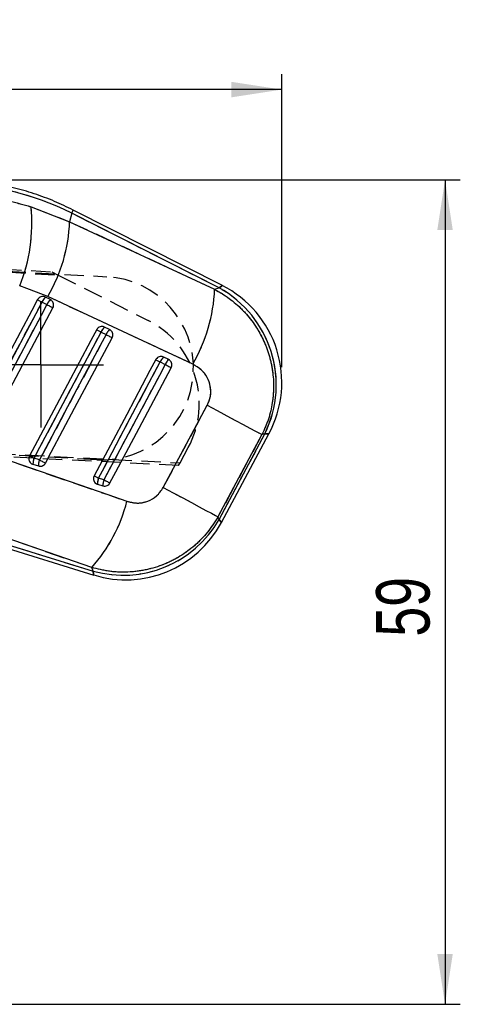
# Model space of a CAD drawing. Extents: x 33 to 408, y 78 to 258.
# Tile 21 of 24: x 204 to 233, y 194 to 258. Entities that reach past the tile are written whole.
import ezdxf

# ---------------------------------------------------------------- set-up
doc = ezdxf.new("R2010")
doc.units = 0
doc.linetypes.add('HIDDEN', pattern=[1.905, 1.27, -0.635])
doc.layers.get('0').update_dxf_attribs({"linetype": 'CONTINUOUS'})
doc.layers.add('FORMATO', color=179, linetype='CONTINUOUS')
doc.styles.add('SLDTEXTSTYLE0', font='TXT', dxfattribs={"width": 0.75})
doc.dimstyles.new('SLDDIMSTYLE1', dxfattribs={"dimtxt": 3.5, "dimasz": 3.302, "dimexe": 0, "dimexo": 0.0625, "dimgap": 0.875, "dimtad": 1, "dimdec": 1, "dimrnd": 1e-09, "dimzin": 12, "dimtxsty": 'SLDTEXTSTYLE0', "dimsah": 1, "dimcen": 0.09, "dimazin": 3, "dimtfac": 1, "dimtofl": 0, "dimtmove": 0, "dimatfit": 3, "dimtolj": 1, "dimtzin": 12})
doc.dimstyles.new('SLDDIMSTYLE2', dxfattribs={"dimtxt": 3.5, "dimasz": 3.302, "dimexe": 0, "dimexo": 0.0625, "dimgap": 0.875, "dimtad": 1, "dimdec": 0, "dimrnd": 1e-09, "dimzin": 12, "dimtxsty": 'SLDTEXTSTYLE0', "dimsah": 1, "dimcen": 0.09, "dimazin": 3, "dimtfac": 1, "dimtofl": 0, "dimtmove": 0, "dimatfit": 3, "dimtolj": 1, "dimtzin": 12})

# ---------------------------------------------------------------- blocks, each defined once
blk = doc.blocks.new('_D_1')
at = {"layer": 'FORMATO'}
for p, q in [((200.051, 247.988), (232.807, 247.988)), ((231.807, 247.988), (231.807, 194.023)), ((143.173, 194.023), (232.807, 194.023))]:
    blk.add_line(p, q, dxfattribs=at)
for points in [[(231.807, 247.988), (231.299, 244.686), (232.315, 244.686)], [(231.807, 194.023), (232.315, 197.325), (231.299, 197.325)]]:
    blk.add_solid(points, dxfattribs=at)
at = {"layer": 'FORMATO', "insert": (227.295, 218.082), "char_height": 3.5, "attachment_point": 1, "rotation": 90, "style": 'SLDTEXTSTYLE0'}
blk.add_mtext('59', dxfattribs=at)
blk = doc.blocks.new('_D_2')
at = {"layer": 'FORMATO'}
for p, q in [((64.642, 209.085), (64.642, 254.884)), ((221.125, 235.719), (221.125, 254.884)), ((221.125, 253.884), (64.642, 253.884))]:
    blk.add_line(p, q, dxfattribs=at)
for points in [[(64.642, 253.884), (67.944, 253.376), (67.944, 254.392)], [(221.125, 253.884), (217.823, 254.392), (217.823, 253.376)]]:
    blk.add_solid(points, dxfattribs=at)
at = {"layer": 'FORMATO', "insert": (135.268, 258.395), "char_height": 3.5, "attachment_point": 1, "style": 'SLDTEXTSTYLE0'}
blk.add_mtext('156', dxfattribs=at)
blk = doc.blocks.new('SW_CENTERMARKSYMBOL_2')
at = {"layer": 'FORMATO', "color": 0}
for p, q in [((0, 2.5), (0, 4.1)), ((0, 0), (0, 2.5)), ((-2.5, 0), (-4.1, 0)), ((0, 0), (-2.5, 0)), ((0, 0), (0, -2.5)), ((0, 0), (2.5, 0)), ((2.5, 0), (4.1, 0)), ((0, -2.5), (0, -4.1))]:
    blk.add_line(p, q, dxfattribs=at)

msp = doc.modelspace()

# ---------------------------------------------------------------- linework, layer by layer
at = {"color": 7, "linetype": 'CONTINUOUS'}
for p, q in [((204.7099, 246.2151), (207.2377, 245.2383)), ((207.3708, 245.7963), (207.2377, 245.2383)), ((217.0155, 240.9072), (207.3708, 245.7963)), ((217.2326, 241.0565), (207.4753, 246.0026)), ((207.2377, 245.2383), (216.7253, 240.8159)), ((205.8031, 240.342), (203.9681, 241.0347)), ((215.2897, 235.9188), (205.8031, 240.342)), ((216.7253, 240.8159), (217.0155, 240.9072)), ((205.4288, 239.9807), (205.755, 239.8154)), ((205.982, 240.1393), (205.6558, 240.3047)), ((209.2989, 238.0189), (209.6252, 237.8535)), ((209.8521, 238.1775), (209.5259, 238.3429)), ((213.169, 236.0571), (213.4953, 235.8917)), ((213.7222, 236.2156), (213.396, 236.381)), ((213.3651, 227.8419), (216.2433, 233.2216)), ((217.0167, 225.752), (220.0207, 231.3643)), ((217.1727, 225.5532), (220.2842, 231.3663)), ((220.0207, 231.3643), (219.8256, 231.3028)), ((219.8256, 231.3028), (216.9461, 225.9237)), ((205.263, 229.6514), (204.9072, 229.7613)), ((204.8384, 229.3609), (205.1942, 229.251)), ((209.4835, 228.3484), (209.1277, 228.4583)), ((209.0588, 228.0578), (209.4146, 227.948)), ((208.6857, 222.6065), (197.9958, 226.2935)), ((197.76, 225.5298), (208.8125, 222.1173)), ((197.8282, 225.7508), (208.7836, 222.3683)), ((216.9461, 225.9237), (217.0167, 225.752)), ((208.7836, 222.3683), (208.6857, 222.6065))]:
    msp.add_line(p, q, dxfattribs=at)
at = {"color": 7, "linetype": 'HIDDEN'}
for p, q in [((204.7099, 246.2151), (207.2377, 245.2383)), ((207.3708, 245.7963), (207.2377, 245.2383)), ((217.0155, 240.9072), (207.3708, 245.7963)), ((207.2377, 245.2383), (216.7253, 240.8159)), ((160.9872, 244.6427), (206.0685, 241.9584)), ((161.245, 244.4265), (206.4878, 241.7465)), ((161.2463, 244.309), (209.6714, 241.6371)), ((206.0685, 241.9584), (206.4878, 241.7465)), ((206.4878, 241.7465), (212.3807, 238.7682)), ((205.8031, 240.342), (203.9681, 241.0347)), ((215.2897, 235.9188), (205.8031, 240.342)), ((216.7253, 240.8159), (217.0155, 240.9072)), ((205.4288, 239.9807), (205.755, 239.8154)), ((209.2989, 238.0189), (209.6252, 237.8535)), ((213.169, 236.0571), (213.4953, 235.8917)), ((213.3651, 227.8419), (216.2433, 233.2216)), ((214.3689, 229.2763), (160.2891, 232.0241)), ((160.5712, 232.2105), (214.4651, 229.4557)), ((209.0103, 229.6553), (168.5013, 231.8904)), ((217.0167, 225.752), (220.0207, 231.3643)), ((220.0207, 231.3643), (219.8256, 231.3028)), ((219.8256, 231.3028), (216.9461, 225.9237)), ((214.4651, 229.4557), (215.0012, 230.4561)), ((205.263, 229.6514), (204.9072, 229.7613)), ((214.3689, 229.2763), (214.4651, 229.4557)), ((209.4835, 228.3484), (209.1277, 228.4583)), ((208.6857, 222.6065), (197.9958, 226.2935)), ((197.8282, 225.7508), (208.7836, 222.3683)), ((216.9461, 225.9237), (217.0167, 225.752)), ((208.7836, 222.3683), (208.6857, 222.6065))]:
    msp.add_line(p, q, dxfattribs=at)
at = {"color": 8, "linetype": 'CONTINUOUS', "flags": 128}
for points in [[(207.3708, 245.7963), (207.4165, 245.8865), (207.4491, 245.951), (207.4688, 245.9897), (207.4753, 246.0026), (207.4753, 246.0026)], [(217.2326, 241.0565), (217.1782, 241.0191), (217.0155, 240.9072)], [(220.0207, 231.3643), (220.2182, 231.3658), (220.2842, 231.3663), (220.2842, 231.3663)], [(217.1727, 225.5532), (217.1336, 225.603), (217.0167, 225.752)], [(208.7836, 222.3683), (208.8053, 222.1802), (208.8125, 222.1173), (208.8125, 222.1173)]]:
    msp.add_lwpolyline(points, dxfattribs=at)
at = {"color": 7, "linetype": 'HIDDEN', "flags": 128}
for points in [[(217.0155, 240.9072), (217.1782, 241.0191), (217.2326, 241.0565), (217.2326, 241.0565)], [(200.6868, 231.0643), (201.0681, 231.7813), (202.5932, 234.6489), (205.4288, 239.9807)], [(205.755, 239.8154), (205.3737, 239.0984), (203.8486, 236.2308), (201.0426, 230.9545)], [(205.1372, 240.1358), (205.1463, 240.131), (205.1647, 240.1212), (205.1919, 240.1067), (205.2274, 240.0879), (205.27, 240.0652), (205.3187, 240.0393), (205.3721, 240.0109), (205.4288, 239.9807)], [(205.755, 239.8154), (205.8135, 239.7843), (205.8722, 239.753), (205.9295, 239.7226), (205.9839, 239.6936), (206.0339, 239.667), (206.0782, 239.6435), (206.1156, 239.6236), (206.145, 239.608)], [(204.9072, 229.7613), (205.2885, 230.4782), (206.8136, 233.3459), (209.2989, 238.0189)], [(209.6252, 237.8535), (209.2439, 237.1366), (207.7188, 234.269), (205.263, 229.6514)], [(209.0074, 238.174), (209.0164, 238.1692), (209.0348, 238.1594), (209.0621, 238.1449), (209.0975, 238.126), (209.1401, 238.1034), (209.1888, 238.0775), (209.2422, 238.0491), (209.2989, 238.0189)], [(209.6252, 237.8535), (209.6836, 237.8224), (209.7423, 237.7912), (209.7996, 237.7607), (209.854, 237.7318), (209.904, 237.7052), (209.9483, 237.6817), (209.9857, 237.6618), (210.0151, 237.6461)], [(209.1277, 228.4583), (209.509, 229.1752), (211.0341, 232.0429), (213.169, 236.0571)], [(213.4953, 235.8917), (213.114, 235.1748), (211.5889, 232.3072), (209.4835, 228.3484)], [(212.8775, 236.2121), (212.8865, 236.2073), (212.9049, 236.1976), (212.9322, 236.1831), (212.9676, 236.1642), (213.0102, 236.1416), (213.0589, 236.1157), (213.1123, 236.0873), (213.169, 236.0571)], [(213.4953, 235.8917), (213.5538, 235.8606), (213.6125, 235.8294), (213.6698, 235.7989), (213.7242, 235.77), (213.7742, 235.7434), (213.8184, 235.7199), (213.8558, 235.7), (213.8852, 235.6843)], [(216.2433, 233.2216), (216.8971, 232.8716), (217.5172, 232.5396), (218.0892, 232.2333), (218.6001, 231.9596), (219.0383, 231.7249), (219.3937, 231.5345), (219.6581, 231.3927), (219.8256, 231.3028)], [(220.2842, 231.3663), (220.2182, 231.3658), (220.0207, 231.3643)], [(200.2959, 230.6302), (209.7304, 227.3751), (210.9858, 226.9418)], [(204.6158, 229.9163), (204.6248, 229.9115), (204.6432, 229.9017), (204.6704, 229.8872), (204.7058, 229.8684), (204.7485, 229.8457), (204.7971, 229.8199), (204.8505, 229.7915), (204.9072, 229.7613)], [(205.263, 229.6514), (205.3215, 229.6203), (205.3802, 229.5891), (205.4375, 229.5587), (205.4919, 229.5297), (205.5419, 229.5031), (205.5862, 229.4796), (205.6236, 229.4597), (205.653, 229.444)], [(208.8362, 228.6132), (208.8452, 228.6085), (208.8636, 228.5987), (208.8909, 228.5842), (208.9263, 228.5654), (208.9689, 228.5427), (209.0176, 228.5168), (209.071, 228.4884), (209.1277, 228.4583)], [(209.4835, 228.3484), (209.542, 228.3173), (209.6007, 228.2861), (209.658, 228.2556), (209.7124, 228.2267), (209.7624, 228.2001), (209.8067, 228.1765), (209.844, 228.1567), (209.8735, 228.141)], [(213.3651, 227.8419), (214.0188, 227.4919), (214.6386, 227.16), (215.2104, 226.8538), (215.7211, 226.5803), (216.1591, 226.3457), (216.5143, 226.1553), (216.7787, 226.0136), (216.9461, 225.9237)], [(217.0167, 225.752), (217.1336, 225.603), (217.1727, 225.5532), (217.1727, 225.5532)], [(208.8125, 222.1173), (208.8053, 222.1802), (208.7836, 222.3683)]]:
    msp.add_lwpolyline(points, dxfattribs=at)
at = {"color": 7, "linetype": 'CONTINUOUS', "flags": 128}
for points in [[(205.1372, 240.1358), (204.756, 239.4189), (203.2309, 236.5512), (200.3953, 231.2194)], [(200.6868, 231.0643), (201.0681, 231.7813), (202.5932, 234.6489), (205.4288, 239.9807)], [(205.755, 239.8154), (205.3737, 239.0984), (203.8486, 236.2308), (201.0426, 230.9545)], [(205.1372, 240.1358), (205.1463, 240.131), (205.1647, 240.1212), (205.1919, 240.1067), (205.2274, 240.0879), (205.27, 240.0652), (205.3187, 240.0393), (205.3721, 240.0109), (205.4288, 239.9807)], [(205.755, 239.8154), (205.8135, 239.7843), (205.8722, 239.753), (205.9295, 239.7226), (205.9839, 239.6936), (206.0339, 239.667), (206.0782, 239.6435), (206.1156, 239.6236), (206.145, 239.608)], [(201.4326, 230.7471), (201.8138, 231.464), (203.3389, 234.3317), (206.145, 239.608)], [(209.0074, 238.174), (208.6261, 237.457), (207.101, 234.5894), (204.6158, 229.9163)], [(204.9072, 229.7613), (205.2885, 230.4782), (206.8136, 233.3459), (209.2989, 238.0189)], [(209.6252, 237.8535), (209.2439, 237.1366), (207.7188, 234.269), (205.263, 229.6514)], [(209.0074, 238.174), (209.0164, 238.1692), (209.0348, 238.1594), (209.0621, 238.1449), (209.0975, 238.126), (209.1401, 238.1034), (209.1888, 238.0775), (209.2422, 238.0491), (209.2989, 238.0189)], [(209.6252, 237.8535), (209.6836, 237.8224), (209.7423, 237.7912), (209.7996, 237.7607), (209.854, 237.7318), (209.904, 237.7052), (209.9483, 237.6817), (209.9857, 237.6618), (210.0151, 237.6461)], [(205.653, 229.444), (206.0343, 230.161), (207.5594, 233.0286), (210.0151, 237.6461)], [(212.8775, 236.2121), (212.4962, 235.4952), (210.9711, 232.6275), (208.8362, 228.6132)], [(209.1277, 228.4583), (209.509, 229.1752), (211.0341, 232.0429), (213.169, 236.0571)], [(213.4953, 235.8917), (213.114, 235.1748), (211.5889, 232.3072), (209.4835, 228.3484)], [(212.8775, 236.2121), (212.8865, 236.2073), (212.9049, 236.1976), (212.9322, 236.1831), (212.9676, 236.1642), (213.0102, 236.1416), (213.0589, 236.1157), (213.1123, 236.0873), (213.169, 236.0571)], [(213.4953, 235.8917), (213.5538, 235.8606), (213.6125, 235.8294), (213.6698, 235.7989), (213.7242, 235.77), (213.7742, 235.7434), (213.8184, 235.7199), (213.8558, 235.7), (213.8852, 235.6843)], [(209.8735, 228.141), (210.2547, 228.8579), (211.7799, 231.7256), (213.8852, 235.6843)], [(216.2433, 233.2216), (216.8971, 232.8716), (217.5172, 232.5396), (218.0892, 232.2333), (218.6001, 231.9596), (219.0383, 231.7249), (219.3937, 231.5345), (219.6581, 231.3927), (219.8256, 231.3028)], [(200.2959, 230.6302), (209.7304, 227.3751), (210.9858, 226.9418)], [(204.6158, 229.9163), (204.6248, 229.9115), (204.6432, 229.9017), (204.6704, 229.8872), (204.7058, 229.8684), (204.7485, 229.8457), (204.7971, 229.8199), (204.8505, 229.7915), (204.9072, 229.7613)], [(205.263, 229.6514), (205.3215, 229.6203), (205.3802, 229.5891), (205.4375, 229.5587), (205.4919, 229.5297), (205.5419, 229.5031), (205.5862, 229.4796), (205.6236, 229.4597), (205.653, 229.444)], [(208.8362, 228.6132), (208.8452, 228.6085), (208.8636, 228.5987), (208.8909, 228.5842), (208.9263, 228.5654), (208.9689, 228.5427), (209.0176, 228.5168), (209.071, 228.4884), (209.1277, 228.4583)], [(209.4835, 228.3484), (209.542, 228.3173), (209.6007, 228.2861), (209.658, 228.2556), (209.7124, 228.2267), (209.7624, 228.2001), (209.8067, 228.1765), (209.844, 228.1567), (209.8735, 228.141)], [(213.3651, 227.8419), (214.0188, 227.4919), (214.6386, 227.16), (215.2104, 226.8538), (215.7211, 226.5803), (216.1591, 226.3457), (216.5143, 226.1553), (216.7787, 226.0136), (216.9461, 225.9237)]]:
    msp.add_lwpolyline(points, dxfattribs=at)
at = {"color": 7, "linetype": 'CONTINUOUS'}
for centre, radius, start, end in [((193.8633, 245.1249), 10.9012, 337.962881, 5.739255), ((196.8664, 245.6189), 10.3783, 329.439196, 357.898657), ((214.0201, 234.7192), 7.105, 331.799906, 63.157637), ((206.3462, 241.1997), 10.3862, 329.439042, 357.882154), ((213.5074, 234.5578), 7.2541, 333.881222, 61.079243), ((206.2983, 239.613), 0.9441, 132.88864, 157.073963), ((206.6244, 239.4476), 0.944, 132.886275, 157.074561), ((210.1684, 237.6512), 0.944, 132.887916, 157.073668), ((210.4944, 237.4859), 0.9438, 132.885263, 157.076011), ((214.0383, 235.6895), 0.9438, 132.885252, 157.075532), ((214.3646, 235.5241), 0.9439, 132.887323, 157.07492), ((205.8843, 229.3871), 1.0462, 159.045273, 181.43788), ((206.2399, 229.2773), 1.046, 159.042904, 181.440383), ((210.1047, 228.0841), 1.0462, 159.042788, 181.437604), ((210.4606, 227.9742), 1.0464, 159.044429, 181.436141), ((200.969, 229.4785), 10.333, 318.313666, 345.788853), ((210.7292, 229.3425), 7.2405, 254.412515, 330.271315), ((210.9086, 228.9061), 7.105, 252.823618, 331.861139)]:
    msp.add_arc(centre, radius, start, end, dxfattribs=at)
at = {"color": 7, "linetype": 'HIDDEN'}
for centre, radius, start, end in [((193.8633, 245.1249), 10.9012, 337.962881, 5.739255), ((196.8664, 245.6189), 10.3783, 329.439196, 357.898657), ((209.3409, 235.6462), 6, 266.841911, 86.841911), ((206.3462, 241.1997), 10.3862, 329.439042, 357.882154), ((213.5074, 234.5578), 7.2541, 333.881222, 61.079243), ((206.2983, 239.613), 0.9441, 132.88864, 157.073963), ((206.6244, 239.4476), 0.944, 132.886275, 157.074561), ((209.6336, 233.3329), 6.09, 331.810502, 63.186984), ((210.1684, 237.6512), 0.944, 132.887916, 157.073668), ((210.4944, 237.4859), 0.9438, 132.885263, 157.076011), ((214.0383, 235.6895), 0.9438, 132.885252, 157.075532), ((214.3646, 235.5241), 0.9439, 132.887323, 157.07492), ((205.8843, 229.3871), 1.0462, 159.045273, 181.43788), ((206.2399, 229.2773), 1.046, 159.042904, 181.440383), ((210.1047, 228.0841), 1.0462, 159.042788, 181.437604), ((210.4606, 227.9742), 1.0464, 159.044429, 181.436141), ((200.969, 229.4785), 10.333, 318.313666, 345.788853), ((210.7292, 229.3425), 7.2405, 254.412515, 330.271315)]:
    msp.add_arc(centre, radius, start, end, dxfattribs=at)
at = {"color": 7, "linetype": 'CONTINUOUS'}
msp.add_ellipse((199.1444, 229.5164), major_axis=(17.92, -4.2724), ratio=0.9895709, start_param=1.3393102, end_param=1.8074977, dxfattribs=at)
at = {"color": 7, "linetype": 'HIDDEN'}
msp.add_ellipse((199.1444, 229.5164), major_axis=(17.92, -4.2724), ratio=0.9895709, start_param=1.3393102, end_param=1.8074977, dxfattribs=at)
at = {"color": 7, "linetype": 'CONTINUOUS'}
for points, knots in [([(207.4753, 246.0026), (207.0697, 246.1975), (206.2357, 246.5982), (204.9201, 247.0825), (203.55, 247.4771), (202.1531, 247.7626), (200.7633, 247.9357), (199.7262, 247.988), (199.1635, 247.9877), (199.0507, 247.9877)], [0, 0, 0, 0, 0.1544837, 0.3176286, 0.4807217, 0.6437612, 0.8067536, 0.9612611, 1, 1, 1, 1]), ([(198.895, 247.0979), (199.3797, 247.0852), (200.3489, 247.06), (201.8115, 246.886), (203.2739, 246.6183), (204.2312, 246.3495), (204.7099, 246.2151)], [0, 0, 0, 0, 0.2461309, 0.4922518, 0.7461294, 1, 1, 1, 1]), ([(205.6558, 240.3047), (205.6224, 240.3182), (205.5487, 240.3482), (205.4226, 240.3481), (205.2971, 240.306), (205.1973, 240.2308), (205.1555, 240.1646), (205.1372, 240.1358)], [0, 0, 0, 0, 0.1801795, 0.3974972, 0.6148152, 0.8321277, 1, 1, 1, 1]), ([(216.7253, 240.8159), (217.05, 240.627), (217.6994, 240.2492), (218.5435, 239.5049), (219.2626, 238.6533), (219.8379, 237.7095), (220.2583, 236.6916), (220.5215, 235.6179), (220.6131, 234.5088), (220.5288, 233.3967), (220.2794, 232.3105), (219.9769, 231.6387), (219.8256, 231.3028)], [0, 0, 0, 0, 0.1014337, 0.202865, 0.3022119, 0.4015561, 0.5000795, 0.5986013, 0.6992983, 0.7999952, 0.8999969, 1, 1, 1, 1]), ([(206.145, 239.608), (206.1453, 239.6085), (206.1661, 239.6479), (206.1945, 239.7338), (206.1925, 239.8677), (206.1465, 239.9922), (206.0713, 240.0857), (206.0081, 240.1237), (205.982, 240.1393)], [0, 0, 0, 0, 0.0030801, 0.2151719, 0.4272625, 0.6393554, 0.851445, 1, 1, 1, 1]), ([(209.5259, 238.3429), (209.4925, 238.3564), (209.4188, 238.3863), (209.2927, 238.3863), (209.1672, 238.3441), (209.0674, 238.269), (209.0256, 238.2028), (209.0074, 238.174)], [0, 0, 0, 0, 0.1801896, 0.3975033, 0.6148184, 0.8321392, 1, 1, 1, 1]), ([(210.0151, 237.6461), (210.0321, 237.6871), (210.066, 237.7691), (210.0625, 237.9042), (210.0177, 238.0286), (209.9425, 238.1231), (209.8787, 238.1615), (209.8521, 238.1775)], [0, 0, 0, 0, 0.2120962, 0.4241925, 0.6362942, 0.8483881, 1, 1, 1, 1]), ([(213.396, 236.381), (213.3626, 236.3946), (213.2889, 236.4245), (213.1628, 236.4245), (213.0373, 236.3823), (212.9376, 236.3071), (212.8957, 236.241), (212.8775, 236.2121)], [0, 0, 0, 0, 0.1802102, 0.3975178, 0.6148393, 0.8321472, 1, 1, 1, 1]), ([(213.8852, 235.6843), (213.9015, 235.7231), (213.9349, 235.8026), (213.9338, 235.9355), (213.8912, 236.0606), (213.8162, 236.1585), (213.7507, 236.1983), (213.7222, 236.2156)], [0, 0, 0, 0, 0.20107905, 0.41316384, 0.62524643, 0.83733264, 1, 1, 1, 1]), ([(216.2433, 233.2216), (216.3263, 233.4191), (216.4923, 233.8143), (216.4777, 234.4652), (216.2624, 235.067), (215.8615, 235.5888), (215.483, 235.8072), (215.2897, 235.9188)], [0, 0, 0, 0, 0.1973261, 0.394833, 0.5898828, 0.7904993, 1, 1, 1, 1]), ([(204.6158, 229.9163), (204.5992, 229.8767), (204.5656, 229.7962), (204.5677, 229.6626), (204.6109, 229.5372), (204.6937, 229.434), (204.7777, 229.3813), (204.8285, 229.3642), (204.8384, 229.3609)], [0, 0, 0, 0, 0.1858171, 0.3777879, 0.5697593, 0.7617249, 0.953702, 1, 1, 1, 1]), ([(205.1942, 229.251), (205.2253, 229.2439), (205.2988, 229.227), (205.4199, 229.2436), (205.539, 229.3024), (205.6145, 229.3778), (205.6448, 229.4299), (205.653, 229.444)], [0, 0, 0, 0, 0.1791922, 0.4226627, 0.6661288, 0.9095886, 1, 1, 1, 1]), ([(208.8362, 228.6132), (208.8197, 228.5737), (208.7861, 228.4933), (208.7881, 228.3598), (208.8312, 228.2343), (208.914, 228.1311), (208.998, 228.0783), (209.0489, 228.0612), (209.0588, 228.0578)], [0, 0, 0, 0, 0.1855084, 0.3774787, 0.5694476, 0.7614238, 0.9533924, 1, 1, 1, 1]), ([(209.4146, 227.948), (209.4195, 227.9465), (209.466, 227.9329), (209.5597, 227.9249), (209.6878, 227.9583), (209.8009, 228.0311), (209.8494, 228.1045), (209.8735, 228.141)], [0, 0, 0, 0, 0.0290888, 0.2726975, 0.5162941, 0.7599009, 1, 1, 1, 1]), ([(210.9858, 226.9418), (211.2127, 226.8866), (211.6668, 226.776), (212.3573, 226.9131), (212.9731, 227.263), (213.2323, 227.6458), (213.3651, 227.8419)], [0, 0, 0, 0, 0.2534158, 0.5073715, 0.7476449, 1, 1, 1, 1]), ([(216.9461, 225.9237), (216.7287, 225.5775), (216.2939, 224.8849), (215.4402, 224.0194), (214.4773, 223.316), (213.4123, 222.7806), (212.2549, 222.4283), (211.0496, 222.2771), (209.8422, 222.3201), (209.0712, 222.511), (208.6857, 222.6065)], [0, 0, 0, 0, 0.1277825, 0.2555638, 0.3773003, 0.4990383, 0.625861, 0.7526874, 0.8763417, 1, 1, 1, 1])]:
    msp.add_open_spline(points, degree=3, knots=knots, dxfattribs=at)
at = {"color": 7, "linetype": 'HIDDEN'}
for points, knots in [([(198.895, 247.0979), (199.3797, 247.0852), (200.3489, 247.06), (201.8115, 246.886), (203.2739, 246.6183), (204.2312, 246.3495), (204.7099, 246.2151)], [0, 0, 0, 0, 0.2461309, 0.4922518, 0.7461294, 1, 1, 1, 1]), ([(216.7253, 240.8159), (217.05, 240.627), (217.6994, 240.2492), (218.5435, 239.5049), (219.2626, 238.6533), (219.8379, 237.7095), (220.2583, 236.6916), (220.5215, 235.6179), (220.6131, 234.5088), (220.5288, 233.3967), (220.2794, 232.3105), (219.9769, 231.6387), (219.8256, 231.3028)], [0, 0, 0, 0, 0.1014337, 0.202865, 0.3022119, 0.4015561, 0.5000795, 0.5986013, 0.6992983, 0.7999952, 0.8999969, 1, 1, 1, 1]), ([(216.2433, 233.2216), (216.3263, 233.4191), (216.4923, 233.8143), (216.4777, 234.4652), (216.2624, 235.067), (215.8615, 235.5888), (215.483, 235.8072), (215.2897, 235.9188)], [0, 0, 0, 0, 0.1973261, 0.394833, 0.5898828, 0.7904993, 1, 1, 1, 1]), ([(210.9858, 226.9418), (211.2127, 226.8866), (211.6668, 226.776), (212.3573, 226.9131), (212.9731, 227.263), (213.2323, 227.6458), (213.3651, 227.8419)], [0, 0, 0, 0, 0.2534158, 0.5073715, 0.7476449, 1, 1, 1, 1]), ([(216.9461, 225.9237), (216.7287, 225.5775), (216.2939, 224.8849), (215.4402, 224.0194), (214.4773, 223.316), (213.4123, 222.7806), (212.2549, 222.4283), (211.0496, 222.2771), (209.8422, 222.3201), (209.0712, 222.511), (208.6857, 222.6065)], [0, 0, 0, 0, 0.1277825, 0.2555638, 0.3773003, 0.4990383, 0.625861, 0.7526874, 0.8763417, 1, 1, 1, 1])]:
    msp.add_open_spline(points, degree=3, knots=knots, dxfattribs=at)

# ---------------------------------------------------------------- block references
at = {"layer": 'FORMATO'}
msp.add_blockref('SW_CENTERMARKSYMBOL_2', (205.347, 235.8666), dxfattribs=at)

# ---------------------------------------------------------------- dimensions: what is measured, and where the dimension line sits
dim = msp.add_linear_dim(base=(64.6416, 253.8836), p1=(221.1251, 234.7192), p2=(64.6416, 208.0852), dimstyle='SLDDIMSTYLE2', dxfattribs=at)
dim.commit()
dim.dimension.update_dxf_attribs({"geometry": '_D_2', "text_midpoint": (139.1467, 253.8836), "dimtype": 160})
dim = msp.add_linear_dim(base=(231.8065, 194.0229), p1=(199.0507, 247.9877), p2=(142.1728, 194.0229), angle=90, dimstyle='SLDDIMSTYLE1', dxfattribs=at)
dim.commit()
dim.dimension.update_dxf_attribs({"geometry": '_D_1', "text_midpoint": (231.8065, 220.6679), "dimtype": 160})

doc.saveas('drawing.dxf')
